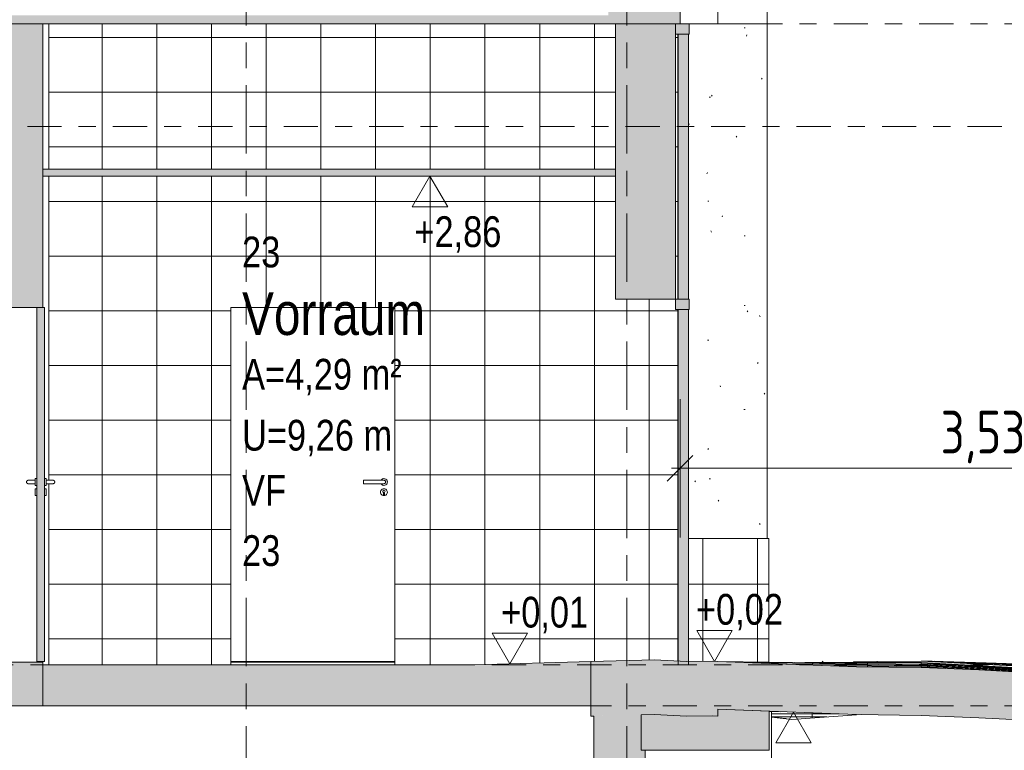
# Model space of a CAD drawing. Header units: metres. Extents: x -34 to 182, y -15 to 869.
# Tile 35 of 46: x 67.19 to 72.95, y -3.3 to 0.98. Entities that reach past the tile are written whole.
import ezdxf

# ---------------------------------------------------------------- set-up
doc = ezdxf.new("R2010")
doc.units = ezdxf.units.M
doc.linetypes.add('_Ebene_', pattern=[0.4, 0.2, -0.1, 0, -0.1])
doc.linetypes.add('_Rasterlinie_', pattern=[0.75, 0.4, -0.1, 0.15, -0.1])
for name, color, linetype, lineweight in [('A_Bem', 7, 'Continuous', 5), ('A_Bem-100', 7, 'Continuous', 5), ('A_Ebenen', 130, 'Continuous', 5), ('A_Fassade', 113, 'Continuous', 5), ('A_Geschossdecken', 7, 'Continuous', 5), ('A_Geschossdecken_Oberflächenschraffur', 7, 'Continuous', 5), ('A_Geschossdecken_Schraffur', 7, 'Continuous', 5), ('A_Hoehenkoten', 124, 'Continuous', 5), ('A_Raster', 128, 'Continuous', 5), ('A_Raum-Txt', 16, 'Continuous', 5), ('A_Skelettbau_Tragwerk Stahlbeton', 142, 'Continuous', 5), ('A_Stuetze-Gr', 151, 'Continuous', 5), ('A_Tragwerksstützen', 7, 'Continuous', 5), ('A_Tuer', 128, 'Continuous', 5), ('A_Türen_Element', 128, 'Continuous', 5), ('A_Wand', 244, 'Continuous', 5), ('A_Wand_Schraff', 1, 'Continuous', 5), ('A_Wände_Oberflächenschraffur', 244, 'Continuous', 5)]:
    doc.layers.add(name, color=color, linetype=linetype, lineweight=lineweight)
doc.styles.add('Arial', font='arial.ttf', dxfattribs={"width": 0.8, "height": 0.18})
doc.styles.add('Arial_B', font='txt', dxfattribs={"width": 0.8, "height": 0.25})
doc.styles.add('ISOCPEUR_1', font='isocpeur.ttf', dxfattribs={"width": 0.8, "height": 0.25})
doc.dimstyles.new('BLB-Standard_2_5_Aussen_1', dxfattribs={"dimscale": 0.3048, "dimtxt": 0.248995, "dimasz": 0.492126, "dimexe": 1.32874, "dimexo": 0.0625, "dimgap": 0.032808, "dimtad": 1, "dimrnd": 0.001, "dimzin": 0, "dimdsep": 46, "dimtxsty": 'ISOCPEUR_1', "dimblk1": 'OBLIQUE', "dimblk2": 'OBLIQUE', "dimsah": 1, "dimcen": 0.09, "dimdle": 0.164042, "dimazin": 0, "dimtfac": 1, "dimtdec": 4, "dimtix": 1, "dimtmove": 0, "dimatfit": 3, "dimfxl": 1.32874, "dimfxlon": 1, "dimtvp": 1, "dimtolj": 1, "dimtzin": 0, "dimarcsym": 2})
pattern_1 = [(0, (108.63652, 18.796), (0, 0.32), []), (90, (108.63652, 18.796), (-0.32, 2e-17), [])]
pattern_2 = [(0.01, (108.6335165, -2.788), (-1.0472e-06, 0.0059999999), []), (90, (108.63352, -2.788), (-0.32, 2e-17), [])]
pattern_3 = [(0, (108.63052, 18.796), (0.813, 0.203), [0.007, -0.603, 0.007, -0.603, -3.251]), (0, (108.63052, 18.796), (0.813, 0.203), [-1.219, 0.007, -1.212, 0.007, -0.603, -1.422]), (0, (108.63052, 18.796), (0.813, 0.203), [-3.048, 0.007, -0.4, 0.007, -1.009]), (120, (108.93452, 18.897), (-0.5823032, 0.6025787), [0.007, -0.603, 0.007, -0.603, -3.251]), (120, (108.93452, 18.897), (-0.5823032, 0.6025787), [-1.219, 0.007, -1.212, 0.007, -0.603, -1.422]), (120, (108.93452, 18.897), (-0.5823032, 0.6025787), [-3.048, 0.007, -0.4, 0.007, -1.009]), (240, (109.03652, 19.304), (-0.2306968, -0.8055787), [0.007, -0.603, 0.007, -0.603, -3.251]), (240, (109.03652, 19.304), (-0.2306968, -0.8055787), [-1.219, 0.007, -1.212, 0.007, -0.603, -1.422]), (240, (109.03652, 19.304), (-0.2306968, -0.8055787), [-3.048, 0.007, -0.4, 0.007, -1.009])]
pattern_4 = [(0, (108.63052, 18.796), (0, 0.32), []), (90, (108.63052, 18.796), (-0.32, 2e-17), [])]
pattern_5 = [(353.818, (105.8575165, -6.796), (0.00021537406, 0.00198836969), []), (90, (105.85752, -6.796), (-0.318, -0.034), [])]
pattern_6 = [(4.114, (109.9885165, -0.088), (-7.1741163e-05, 0.000997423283), []), (90, (109.98852, -0.088), (-0.319, -0.023), [])]
pattern_7 = [(0, (108.630517, -2.884), (0, 0.018), []), (90, (108.63052, -2.884), (-0.32, 2e-17), [])]
pattern_8 = [(359.181, (108.3135165, -3.319), (7.14688e-05, 0.0049994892), []), (90, (108.31352, -3.319), (-0.32, 0.005), [])]
pattern_9 = [(357, (107.4015165, -4.637), (0.0002616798, 0.0049931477), []), (90, (107.40152, -4.637), (-0.32, 0.017), [])]
pattern_10 = [(356.911, (107.3625165, -4.691), (0.0003233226, 0.0059912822), []), (90, (107.36252, -4.691), (-0.32, 0.017), [])]
pattern_11 = [(357.7, (107.7055165, -4.222), (0.00020065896, 0.004995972), []), (90, (107.70552, -4.222), (-0.32, 0.013), [])]
pattern_12 = [(356.914, (107.3635165, -4.685), (0.0002153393, 0.0039941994), []), (90, (107.36352, -4.685), (-0.32, 0.017), [])]

# ---------------------------------------------------------------- blocks, each defined once
blk = doc.blocks.new('TU DF 1 - Stahl-Eckzarge flächenbündig - DL - 940 x 2060-8070137-B2')
at = {"layer": 'A_Tuer', "color": 250, "lineweight": 9}
for p, q in [((-2.2393, -1.7151), (-2.3593, -1.7151)), ((-2.2393, -1.7151), (-2.3593, -1.7151)), ((-2.2389, -1.7151), (-2.2393, -1.7151)), ((-2.2389, -1.7151), (-2.2393, -1.7151)), ((-2.2388, -1.7051), (-2.2389, -1.7051)), ((-2.3593, -1.7351), (-2.2393, -1.7351)), ((-2.3593, -1.7351), (-2.2393, -1.7351)), ((-2.2393, -1.7351), (-2.2389, -1.7351)), ((-2.2393, -1.7351), (-2.2389, -1.7351)), ((-2.2389, -1.7451), (-2.2388, -1.7451)), ((-2.2388, -1.7651), (-2.2389, -1.7651)), ((-2.2413, -1.7986), (-2.2413, -1.7866)), ((-2.2412, -1.7866), (-2.2412, -1.7986)), ((-2.2389, -1.8051), (-2.2388, -1.8051)), ((-2.2365, -1.7866), (-2.2365, -1.7986))]:
    blk.add_line(p, q, dxfattribs=at)
for centre, major_axis, ratio, start_param, end_param in [((-2.3593, -1.7251), (0, 0.01), 0.008594, 0, 1.570796), ((-2.3593, -1.7251), (0, 0.01), 0.008594, 0, 1.570796), ((-2.3593, -1.7251), (0, 0.01), 0.008594, 1.570796, 3.141593), ((-2.3593, -1.7251), (0, 0.01), 0.008594, 1.570796, 3.141593), ((-2.2389, -1.7251), (0, 0.02), 0.999963, 4.712389, 7.330383), ((-2.2389, -1.7251), (0, 0.02), 0.999963, 2.094395, 4.712389), ((-2.2389, -1.7251), (0, 0.01), 0.999963, 4.712389, 6.021386), ((-2.2389, -1.7251), (0, 0.01), 0.999963, 4.712389, 6.021386), ((-2.2389, -1.7251), (0, 0.01), 0.999963, 3.403392, 4.712389), ((-2.2389, -1.7251), (0, 0.01), 0.999963, 3.403392, 4.712389), ((-2.2388, -1.7251), (0, 0.02), 0.999963, 4.712389, 5.759587), ((-2.2388, -1.7251), (0, 0.02), 0.999963, 3.665191, 4.712389), ((-2.2389, -1.7851), (0, 0.02), 0.999963, 4.712389, 7.853982), ((-2.2389, -1.7851), (0, 0.02), 0.999963, 1.570796, 4.712389), ((-2.2389, -1.7801), (0, 0.00699), 0.999963, 3.491891, 9.074479), ((-2.2388, -1.7801), (0, 0.00699), 0.999963, 0.507508, 2.53754), ((-2.2388, -1.7851), (0, 0.02), 0.999963, 4.712389, 5.759587), ((-2.2388, -1.7851), (0, 0.02), 0.999963, 3.665191, 4.712389), ((-2.2389, -1.7986), (0, 0.0024), 0.999963, 1.570796, 4.712389), ((-2.2388, -1.7986), (0, 0.0024), 0.999963, 1.570796, 3.403392), ((-2.2388, -1.7986), (0, 0.0024), 0.999963, 3.665191, 4.18879), ((-2.2388, -1.7986), (0, 0.0024), 0.999963, 4.45059, 4.712389)]:
    blk.add_ellipse(centre, major_axis=major_axis, ratio=ratio, start_param=start_param, end_param=end_param, dxfattribs=at)
for points, knots in [([(-2.2393, -1.7151), (-2.2391, -1.7151), (-2.2386, -1.7151), (-2.238, -1.7152), (-2.2373, -1.7153), (-2.2367, -1.7154), (-2.2361, -1.7156), (-2.2355, -1.7159), (-2.2349, -1.7161), (-2.2343, -1.7164), (-2.2338, -1.7168), (-2.2331, -1.7173), (-2.2324, -1.7179), (-2.2318, -1.7185), (-2.2313, -1.7192), (-2.2307, -1.7201), (-2.2301, -1.7213), (-2.2295, -1.7229), (-2.2294, -1.7242), (-2.2294, -1.7251)], [0.5, 0.5, 0.5, 0.5, 0.5208333, 0.5416667, 0.5625, 0.5833333, 0.6041667, 0.625, 0.6458333, 0.6666667, 0.6875, 0.7083333, 0.75, 0.7708333, 0.7916667, 0.8333333, 0.875, 0.9166667, 1, 1, 1, 1]), ([(-2.2393, -1.7151), (-2.2391, -1.7151), (-2.2386, -1.7151), (-2.238, -1.7152), (-2.2373, -1.7153), (-2.2367, -1.7154), (-2.2361, -1.7156), (-2.2355, -1.7159), (-2.2349, -1.7161), (-2.2343, -1.7164), (-2.2338, -1.7168), (-2.2331, -1.7173), (-2.2324, -1.7179), (-2.2318, -1.7185), (-2.2313, -1.7192), (-2.2307, -1.7201), (-2.2301, -1.7213), (-2.2295, -1.7229), (-2.2294, -1.7242), (-2.2294, -1.7251)], [0.5, 0.5, 0.5, 0.5, 0.5208333, 0.5416667, 0.5625, 0.5833333, 0.6041667, 0.625, 0.6458333, 0.6666667, 0.6875, 0.7083333, 0.75, 0.7708333, 0.7916667, 0.8333333, 0.875, 0.9166667, 1, 1, 1, 1]), ([(-2.2294, -1.7251), (-2.2294, -1.726), (-2.2295, -1.7273), (-2.2301, -1.7289), (-2.2307, -1.7301), (-2.2313, -1.731), (-2.2318, -1.7317), (-2.2324, -1.7323), (-2.2332, -1.7331), (-2.2341, -1.7337), (-2.2349, -1.7341), (-2.2355, -1.7343), (-2.2361, -1.7346), (-2.2367, -1.7348), (-2.2373, -1.7349), (-2.238, -1.735), (-2.2386, -1.7351), (-2.2391, -1.7351), (-2.2393, -1.7351)], [0, 0, 0, 0, 0.0833333, 0.125, 0.1666667, 0.2083333, 0.2291667, 0.25, 0.2916667, 0.3333333, 0.3541667, 0.375, 0.3958333, 0.4166667, 0.4375, 0.4583333, 0.4791667, 0.5, 0.5, 0.5, 0.5]), ([(-2.2294, -1.7251), (-2.2294, -1.726), (-2.2295, -1.7273), (-2.2301, -1.7289), (-2.2307, -1.7301), (-2.2313, -1.731), (-2.2318, -1.7317), (-2.2324, -1.7323), (-2.2332, -1.7331), (-2.2341, -1.7337), (-2.2349, -1.7341), (-2.2355, -1.7343), (-2.2361, -1.7346), (-2.2367, -1.7348), (-2.2373, -1.7349), (-2.238, -1.735), (-2.2386, -1.7351), (-2.2391, -1.7351), (-2.2393, -1.7351)], [0, 0, 0, 0, 0.0833333, 0.125, 0.1666667, 0.2083333, 0.2291667, 0.25, 0.2916667, 0.3333333, 0.3541667, 0.375, 0.3958333, 0.4166667, 0.4375, 0.4583333, 0.4791667, 0.5, 0.5, 0.5, 0.5])]:
    blk.add_open_spline(points, degree=3, knots=knots, dxfattribs=at)
at = {"layer": 'A_Türen_Element', "color": 250, "lineweight": 9}
blk.add_line((-2.1757, -2.7751), (-3.1348, -2.7751), dxfattribs=at)
blk = doc.blocks.new('TU DF 1 - Stahl-Eckzarge flächenbündig - DL - 940 x 2060-8070329-B2')
at = {"layer": 'A_Tuer', "lineweight": 9}
blk.add_hatch(color=253, dxfattribs=at).paths.add_polyline_path([(-4.27, -2.7751), (-4.225, -2.7751), (-4.225, -0.7041), (-4.27, -0.7041), (-4.27, -2.3648)], flags=0)
at = {"layer": 'A_Tuer', "color": 250, "lineweight": 9}
for p, q in [((-4.28, -1.7151), (-4.32, -1.7151)), ((-4.28, -1.7151), (-4.32, -1.7151)), ((-4.27, -1.7051), (-4.28, -1.7051)), ((-4.28, -1.7251), (-4.28, -1.7051)), ((-4.28, -1.7451), (-4.28, -1.7251)), ((-4.215, -1.7051), (-4.225, -1.7051)), ((-4.215, -1.7051), (-4.215, -1.7251)), ((-4.175, -1.7151), (-4.215, -1.7151)), ((-4.175, -1.7151), (-4.215, -1.7151)), ((-4.215, -1.7251), (-4.215, -1.7451)), ((-4.32, -1.7351), (-4.28, -1.7351)), ((-4.32, -1.7351), (-4.28, -1.7351)), ((-4.28, -1.7451), (-4.27, -1.7451)), ((-4.27, -1.7651), (-4.28, -1.7651)), ((-4.28, -1.7851), (-4.28, -1.7651)), ((-4.28, -1.8051), (-4.28, -1.7851)), ((-4.225, -1.7451), (-4.215, -1.7451)), ((-4.215, -1.7651), (-4.225, -1.7651)), ((-4.215, -1.7351), (-4.175, -1.7351)), ((-4.215, -1.7351), (-4.175, -1.7351)), ((-4.215, -1.7651), (-4.215, -1.7851)), ((-4.215, -1.7851), (-4.215, -1.8051)), ((-4.28, -1.8051), (-4.27, -1.8051)), ((-4.225, -1.8051), (-4.215, -1.8051))]:
    blk.add_line(p, q, dxfattribs=at)
for points, knots in [([(-4.32, -1.7151), (-4.3203, -1.7151), (-4.3207, -1.7151), (-4.3213, -1.7152), (-4.322, -1.7153), (-4.3226, -1.7154), (-4.3233, -1.7156), (-4.3239, -1.7159), (-4.3245, -1.7161), (-4.325, -1.7164), (-4.3256, -1.7168), (-4.3263, -1.7173), (-4.327, -1.7179), (-4.3276, -1.7185), (-4.3281, -1.7192), (-4.3287, -1.7201), (-4.3293, -1.7213), (-4.3299, -1.7229), (-4.33, -1.7242), (-4.33, -1.7251)], [0.5, 0.5, 0.5, 0.5, 0.5208333, 0.5416667, 0.5625, 0.5833333, 0.6041667, 0.625, 0.6458333, 0.6666667, 0.6875, 0.7083333, 0.75, 0.7708333, 0.7916667, 0.8333333, 0.875, 0.9166667, 1, 1, 1, 1]), ([(-4.32, -1.7151), (-4.3203, -1.7151), (-4.3207, -1.7151), (-4.3213, -1.7152), (-4.322, -1.7153), (-4.3226, -1.7154), (-4.3233, -1.7156), (-4.3239, -1.7159), (-4.3245, -1.7161), (-4.325, -1.7164), (-4.3256, -1.7168), (-4.3263, -1.7173), (-4.327, -1.7179), (-4.3276, -1.7185), (-4.3281, -1.7192), (-4.3287, -1.7201), (-4.3293, -1.7213), (-4.3299, -1.7229), (-4.33, -1.7242), (-4.33, -1.7251)], [0.5, 0.5, 0.5, 0.5, 0.5208333, 0.5416667, 0.5625, 0.5833333, 0.6041667, 0.625, 0.6458333, 0.6666667, 0.6875, 0.7083333, 0.75, 0.7708333, 0.7916667, 0.8333333, 0.875, 0.9166667, 1, 1, 1, 1]), ([(-4.33, -1.7251), (-4.33, -1.726), (-4.3299, -1.7273), (-4.3293, -1.7289), (-4.3287, -1.7301), (-4.3281, -1.731), (-4.3276, -1.7317), (-4.327, -1.7323), (-4.3261, -1.7331), (-4.3252, -1.7337), (-4.3245, -1.7341), (-4.3239, -1.7343), (-4.3233, -1.7346), (-4.3226, -1.7348), (-4.322, -1.7349), (-4.3213, -1.735), (-4.3207, -1.7351), (-4.3203, -1.7351), (-4.32, -1.7351)], [0, 0, 0, 0, 0.0833333, 0.125, 0.1666667, 0.2083333, 0.2291667, 0.25, 0.2916667, 0.3333333, 0.3541667, 0.375, 0.3958333, 0.4166667, 0.4375, 0.4583333, 0.4791667, 0.5, 0.5, 0.5, 0.5]), ([(-4.33, -1.7251), (-4.33, -1.726), (-4.3299, -1.7273), (-4.3293, -1.7289), (-4.3287, -1.7301), (-4.3281, -1.731), (-4.3276, -1.7317), (-4.327, -1.7323), (-4.3261, -1.7331), (-4.3252, -1.7337), (-4.3245, -1.7341), (-4.3239, -1.7343), (-4.3233, -1.7346), (-4.3226, -1.7348), (-4.322, -1.7349), (-4.3213, -1.735), (-4.3207, -1.7351), (-4.3203, -1.7351), (-4.32, -1.7351)], [0, 0, 0, 0, 0.0833333, 0.125, 0.1666667, 0.2083333, 0.2291667, 0.25, 0.2916667, 0.3333333, 0.3541667, 0.375, 0.3958333, 0.4166667, 0.4375, 0.4583333, 0.4791667, 0.5, 0.5, 0.5, 0.5]), ([(-4.165, -1.7251), (-4.165, -1.7242), (-4.1652, -1.7229), (-4.1658, -1.7213), (-4.1664, -1.7201), (-4.167, -1.7192), (-4.1675, -1.7185), (-4.1681, -1.7179), (-4.1689, -1.7171), (-4.1698, -1.7165), (-4.1706, -1.7161), (-4.1712, -1.7159), (-4.1718, -1.7156), (-4.1725, -1.7154), (-4.1731, -1.7153), (-4.1737, -1.7152), (-4.1744, -1.7151), (-4.1748, -1.7151), (-4.175, -1.7151)], [0, 0, 0, 0, 0.0833333, 0.125, 0.1666667, 0.2083333, 0.2291667, 0.25, 0.2916667, 0.3333333, 0.3541667, 0.375, 0.3958333, 0.4166667, 0.4375, 0.4583333, 0.4791667, 0.5, 0.5, 0.5, 0.5]), ([(-4.165, -1.7251), (-4.165, -1.7242), (-4.1652, -1.7229), (-4.1658, -1.7213), (-4.1664, -1.7201), (-4.167, -1.7192), (-4.1675, -1.7185), (-4.1681, -1.7179), (-4.1689, -1.7171), (-4.1698, -1.7165), (-4.1706, -1.7161), (-4.1712, -1.7159), (-4.1718, -1.7156), (-4.1725, -1.7154), (-4.1731, -1.7153), (-4.1737, -1.7152), (-4.1744, -1.7151), (-4.1748, -1.7151), (-4.175, -1.7151)], [0, 0, 0, 0, 0.0833333, 0.125, 0.1666667, 0.2083333, 0.2291667, 0.25, 0.2916667, 0.3333333, 0.3541667, 0.375, 0.3958333, 0.4166667, 0.4375, 0.4583333, 0.4791667, 0.5, 0.5, 0.5, 0.5]), ([(-4.175, -1.7351), (-4.1748, -1.7351), (-4.1744, -1.7351), (-4.1737, -1.735), (-4.1731, -1.7349), (-4.1725, -1.7348), (-4.1718, -1.7346), (-4.1712, -1.7343), (-4.1706, -1.7341), (-4.17, -1.7338), (-4.1695, -1.7334), (-4.1688, -1.7329), (-4.1681, -1.7323), (-4.1675, -1.7317), (-4.167, -1.731), (-4.1664, -1.7301), (-4.1658, -1.7289), (-4.1652, -1.7273), (-4.165, -1.726), (-4.165, -1.7251)], [0.5, 0.5, 0.5, 0.5, 0.5208333, 0.5416667, 0.5625, 0.5833333, 0.6041667, 0.625, 0.6458333, 0.6666667, 0.6875, 0.7083333, 0.75, 0.7708333, 0.7916667, 0.8333333, 0.875, 0.9166667, 1, 1, 1, 1]), ([(-4.175, -1.7351), (-4.1748, -1.7351), (-4.1744, -1.7351), (-4.1737, -1.735), (-4.1731, -1.7349), (-4.1725, -1.7348), (-4.1718, -1.7346), (-4.1712, -1.7343), (-4.1706, -1.7341), (-4.17, -1.7338), (-4.1695, -1.7334), (-4.1688, -1.7329), (-4.1681, -1.7323), (-4.1675, -1.7317), (-4.167, -1.731), (-4.1664, -1.7301), (-4.1658, -1.7289), (-4.1652, -1.7273), (-4.165, -1.726), (-4.165, -1.7251)], [0.5, 0.5, 0.5, 0.5, 0.5208333, 0.5416667, 0.5625, 0.5833333, 0.6041667, 0.625, 0.6458333, 0.6666667, 0.6875, 0.7083333, 0.75, 0.7708333, 0.7916667, 0.8333333, 0.875, 0.9166667, 1, 1, 1, 1])]:
    blk.add_open_spline(points, degree=3, knots=knots, dxfattribs=at)
at = {"layer": 'A_Türen_Element', "color": 250, "lineweight": 9}
for p, q in [((-4.225, -0.7041), (-4.27, -0.7041)), ((-4.27, -0.7041), (-4.27, -2.7751)), ((-4.225, -2.7751), (-4.225, -0.7041)), ((-4.27, -2.7751), (-4.225, -2.7751))]:
    blk.add_line(p, q, dxfattribs=at)
blk = doc.blocks.new('FP_8-B2')
at = {"layer": 'A_Geschossdecken_Oberflächenschraffur', "color": 133}
for p, q in [((0.015, -3.0676), (0.0546, -3.068)), ((0.015, -3.0676), (0.0546, -3.068)), ((0.015, -3.0688), (0.0822, -3.069)), ((0.015, -3.0688), (0.0822, -3.069))]:
    blk.add_line(p, q, dxfattribs=at)
blk = doc.blocks.new('FP_9-B2')
at = {"layer": 'A_Geschossdecken_Oberflächenschraffur', "color": 9}
for p, q in [((0.3277, -2.7753), (0.3257, -2.7744)), ((0.3277, -2.7753), (0.3257, -2.7744)), ((0.3298, -2.7763), (0.3277, -2.7753)), ((0.3298, -2.7763), (0.3277, -2.7753)), ((0.5079, -2.7753), (0.9049, -2.7765)), ((0.5079, -2.7753), (0.9049, -2.7765)), ((0.5079, -2.7774), (0.9049, -2.7812)), ((0.5079, -2.7774), (0.9049, -2.7812)), ((0.6477, -2.7776), (0.6457, -2.7744)), ((0.6477, -2.7776), (0.6457, -2.7744)), ((0.6498, -2.7808), (0.6477, -2.7776)), ((0.6498, -2.7808), (0.6477, -2.7776))]:
    blk.add_line(p, q, dxfattribs=at)
blk = doc.blocks.new('FP_13-B2')
at = {"layer": 'A_Geschossdecken_Oberflächenschraffur', "color": 9}
for p, q in [((0.9051, -2.7715), (1.2836, -2.7831)), ((0.9051, -2.7715), (1.2836, -2.7831)), ((0.9051, -2.7723), (1.2837, -2.7863)), ((0.9051, -2.7723), (1.2837, -2.7863)), ((0.9052, -2.7732), (1.2837, -2.7895)), ((0.9052, -2.7732), (1.2837, -2.7895)), ((0.9052, -2.774), (1.2837, -2.7927)), ((0.9052, -2.774), (1.2837, -2.7927)), ((0.9845, -2.7786), (0.9847, -2.777)), ((0.9845, -2.7786), (0.9847, -2.777)), ((0.9847, -2.777), (0.9849, -2.7754)), ((0.9847, -2.777), (0.9849, -2.7754)), ((0.9849, -2.7754), (0.9851, -2.7738)), ((0.9849, -2.7754), (0.9851, -2.7738)), ((0.9851, -2.7738), (0.9851, -2.7734)), ((0.9851, -2.7738), (0.9851, -2.7734)), ((1.2836, -2.7831), (1.6621, -2.7947)), ((1.2836, -2.7831), (1.6621, -2.7947)), ((1.2837, -2.7863), (1.6622, -2.8003)), ((1.2837, -2.7863), (1.6622, -2.8003)), ((1.2837, -2.7895), (1.6622, -2.8058)), ((1.2837, -2.7895), (1.6622, -2.8058)), ((1.2837, -2.7927), (1.6623, -2.8114)), ((1.2837, -2.7927), (1.6623, -2.8114)), ((1.3043, -2.7953), (1.3045, -2.7914)), ((1.3043, -2.7953), (1.3045, -2.7914)), ((1.3045, -2.7914), (1.3046, -2.7874)), ((1.3045, -2.7914), (1.3046, -2.7874)), ((1.3046, -2.7874), (1.3048, -2.7835)), ((1.3046, -2.7874), (1.3048, -2.7835)), ((1.3048, -2.7835), (1.3049, -2.7824)), ((1.3048, -2.7835), (1.3049, -2.7824)), ((1.624, -2.8121), (1.6242, -2.8058)), ((1.624, -2.8121), (1.6242, -2.8058)), ((1.6242, -2.8058), (1.6244, -2.7995)), ((1.6242, -2.8058), (1.6244, -2.7995)), ((1.6244, -2.7995), (1.6246, -2.7931)), ((1.6244, -2.7995), (1.6246, -2.7931)), ((1.6246, -2.7931), (1.6247, -2.7913)), ((1.6246, -2.7931), (1.6247, -2.7913)), ((1.6621, -2.7947), (2.0407, -2.8064)), ((1.6621, -2.7947), (2.0407, -2.8064)), ((1.6622, -2.8003), (2.0407, -2.8143)), ((1.6622, -2.8003), (2.0407, -2.8143)), ((1.6622, -2.8058), (2.0408, -2.8222)), ((1.6622, -2.8058), (2.0408, -2.8222)), ((1.6623, -2.8114), (2.0408, -2.8301)), ((1.6623, -2.8114), (2.0408, -2.8301)), ((1.9438, -2.8289), (1.944, -2.8202)), ((1.9438, -2.8289), (1.944, -2.8202)), ((1.944, -2.8202), (1.9442, -2.8115)), ((1.944, -2.8202), (1.9442, -2.8115)), ((1.9442, -2.8115), (1.9444, -2.8028)), ((1.9442, -2.8115), (1.9444, -2.8028)), ((1.9444, -2.8028), (1.9444, -2.8003)), ((1.9444, -2.8028), (1.9444, -2.8003)), ((2.0407, -2.8064), (2.4192, -2.818)), ((2.0407, -2.8064), (2.4192, -2.818)), ((2.0407, -2.8143), (2.4192, -2.8283)), ((2.0407, -2.8143), (2.4192, -2.8283)), ((2.0408, -2.8222), (2.4193, -2.8385)), ((2.0408, -2.8222), (2.4193, -2.8385)), ((2.264, -2.8235), (2.2642, -2.8124)), ((2.264, -2.8235), (2.2642, -2.8124)), ((2.2642, -2.8124), (2.2642, -2.8093)), ((2.2642, -2.8124), (2.2642, -2.8093)), ((2.0408, -2.8301), (2.4193, -2.8488)), ((2.0408, -2.8301), (2.4193, -2.8488)), ((2.2636, -2.8456), (2.2638, -2.8346)), ((2.2636, -2.8456), (2.2638, -2.8346)), ((2.2638, -2.8346), (2.264, -2.8235)), ((2.2638, -2.8346), (2.264, -2.8235))]:
    blk.add_line(p, q, dxfattribs=at)
blk = doc.blocks.new('System Panel - Solid Center-8070366-B2')
at = {"layer": 'A_Fassade', "lineweight": 9}
blk.add_hatch(color=253, dxfattribs=at).paths.add_polyline_path([(-0.4577, -0.6551), (-0.4577, 0.8949), (-0.5177, 0.8949), (-0.5177, -0.6551)], flags=0)
at = {"layer": 'A_Fassade', "color": 250, "lineweight": 9}
for p, q in [((-0.5177, 0.8949), (-0.5177, -0.6551)), ((-0.4577, 0.8949), (-0.5177, 0.8949)), ((-0.4577, -0.6551), (-0.4577, 0.8949)), ((-0.5177, -0.6551), (-0.4577, -0.6551))]:
    blk.add_line(p, q, dxfattribs=at)
blk = doc.blocks.new('System Panel - Solid Center-8070369-B2')
at = {"layer": 'A_Fassade', "lineweight": 9}
blk.add_hatch(color=253, dxfattribs=at).paths.add_polyline_path([(-0.4577, -2.7951), (-0.4577, -0.7151), (-0.5177, -0.7151), (-0.5177, -2.7951)], flags=0)
at = {"layer": 'A_Fassade', "color": 250, "lineweight": 9}
for p, q in [((-0.5177, -0.7151), (-0.5177, -2.7951)), ((-0.4577, -0.7151), (-0.5177, -0.7151)), ((-0.4577, -2.7951), (-0.4577, -0.7151)), ((-0.5177, -2.7951), (-0.4577, -2.7951))]:
    blk.add_line(p, q, dxfattribs=at)
blk = doc.blocks.new('Rectangular Mullion - 60mm x 80mm 2-8070372-B2')
at = {"layer": 'A_Fassade', "lineweight": 9}
blk.add_hatch(color=253, dxfattribs=at).paths.add_polyline_path([(-0.4527, -0.7151), (-0.4527, -0.6551), (-0.5327, -0.6551), (-0.5327, -0.7151)], flags=0)
at = {"layer": 'A_Fassade', "color": 250, "lineweight": 9}
for p, q in [((-0.5327, -0.6551), (-0.5327, -0.7151)), ((-0.4527, -0.6551), (-0.5327, -0.6551)), ((-0.4527, -0.7151), (-0.4527, -0.6551)), ((-0.5327, -0.7151), (-0.4527, -0.7151))]:
    blk.add_line(p, q, dxfattribs=at)
blk = doc.blocks.new('Rectangular Mullion - 60mm x 80mm 2-8070378-B2')
at = {"layer": 'A_Fassade', "lineweight": 9}
blk.add_hatch(color=253, dxfattribs=at).paths.add_polyline_path([(-0.4527, 0.8949), (-0.4527, 0.9549), (-0.5327, 0.9549), (-0.5327, 0.8949)], flags=0)
at = {"layer": 'A_Fassade', "color": 250, "lineweight": 9}
for p, q in [((-0.5327, 0.9549), (-0.5327, 0.8949)), ((-0.4527, 0.9549), (-0.5327, 0.9549)), ((-0.4527, 0.8949), (-0.4527, 0.9549)), ((-0.5327, 0.8949), (-0.4527, 0.8949))]:
    blk.add_line(p, q, dxfattribs=at)
blk = doc.blocks.new('Höhenkoten - leer-6237472-B2')
at = {"layer": 'A_Hoehenkoten'}
for p, q in [((-23.5985, -6.7651), (-23.8064, -6.7651)), ((-23.7024, -6.9451), (-23.8064, -6.7651)), ((-23.7024, -6.9451), (-23.5985, -6.7651))]:
    blk.add_line(p, q, dxfattribs=at)
blk = doc.blocks.new('DIMBLOCK183-B2')
at = {"layer": 'A_Bem-100'}
for p, q in [((71.0576, -1.2398), (71.0576, -2.0498)), ((71.0576, -1.6448), (71.0576, -1.2398)), ((74.5879, -2.0498), (74.5879, -1.2398)), ((71.0076, -1.6448), (74.5879, -1.6448)), ((74.5879, -1.6448), (74.5879, -2.0498))]:
    blk.add_line(p, q, dxfattribs=at)
at = {"layer": 'A_Bem-100', "lineweight": 9}
for p, q in [((71.0576, -1.6448), (71.1326, -1.5698)), ((74.5879, -1.6448), (74.6629, -1.5698)), ((71.0576, -1.6448), (70.9826, -1.7198)), ((74.5879, -1.6448), (74.5129, -1.7198))]:
    blk.add_line(p, q, dxfattribs=at)
at = {"layer": 'A_Bem-100', "color": 0, "insert": (72.5825, -1.3082), "char_height": 0.25, "width": 0.576635, "attachment_point": 1, "line_spacing_factor": 1.149209, "style": 'ISOCPEUR_1'}
blk.add_mtext('3,53', dxfattribs=at)
blk = doc.blocks.new('_Oblique')
at = {"color": 0, "linetype": 'ByBlock', "lineweight": -2}
blk.add_line((-0.5, -0.5), (0.5, 0.5), dxfattribs=at)

msp = doc.modelspace()

# ---------------------------------------------------------------- hatches: boundary and pattern name
at = {"layer": 'A_Geschossdecken_Oberflächenschraffur'}
h = msp.add_hatch(dxfattribs=at)
h.set_pattern_fill('FP_68', color=133, style=0, pattern_type=2)
h.set_pattern_definition(pattern_2)
h.paths.add_polyline_path([(69.3888, -2.7801), (69.3888, -2.7751), (68.431, -2.7751), (68.4297, -2.7801), (69.3413, -2.7801)], flags=0)
h = msp.add_hatch(dxfattribs=at)
h.set_pattern_fill('FP_68', color=133, style=0, pattern_type=2)
h.set_pattern_definition(pattern_2)
h.paths.add_polyline_path([(69.3888, -2.7801), (69.3888, -2.7751), (68.431, -2.7751), (68.4297, -2.7801), (69.3413, -2.7801)], flags=0)
h = msp.add_hatch(dxfattribs=at)
h.set_pattern_fill('FP_77', color=9, style=0, pattern_type=2)
h.set_pattern_definition(pattern_8)
h.paths.add_polyline_path([(72.4694, -2.8112), (72.4694, -2.7919), (71.2784, -2.7751), (72.0906, -2.8058)], flags=0)
h = msp.add_hatch(dxfattribs=at)
h.set_pattern_fill('FP_77', color=9, style=0, pattern_type=2)
h.set_pattern_definition(pattern_8)
h.paths.add_polyline_path([(72.4694, -2.8112), (72.4694, -2.7919), (71.2784, -2.7751), (72.0906, -2.8058)], flags=0)
h = msp.add_hatch(dxfattribs=at)
h.set_pattern_fill('FP_72', color=9, style=0, pattern_type=2)
h.set_pattern_definition(pattern_6)
h.paths.add_polyline_path([(72.4237, -2.7819), (72.4694, -2.7819), (72.4694, -2.7786)], flags=0)
h = msp.add_hatch(dxfattribs=at)
h.set_pattern_fill('FP_72', color=9, style=0, pattern_type=2)
h.set_pattern_definition(pattern_6)
h.paths.add_polyline_path([(72.4237, -2.7819), (72.4694, -2.7819), (72.4694, -2.7786)], flags=0)
h = msp.add_hatch(dxfattribs=at)
h.set_pattern_fill('FP_78', color=9, style=0, pattern_type=2)
h.set_pattern_definition(pattern_9)
h.paths.add_polyline_path([(73.9835, -2.8613), (72.4694, -2.7819), (72.4694, -2.7919), (73.9461, -2.8596)], flags=0)
h = msp.add_hatch(dxfattribs=at)
h.set_pattern_fill('FP_78', color=9, style=0, pattern_type=2)
h.set_pattern_definition(pattern_9)
h.paths.add_polyline_path([(73.9835, -2.8613), (72.4694, -2.7819), (72.4694, -2.7919), (73.9461, -2.8596)], flags=0)
h = msp.add_hatch(dxfattribs=at)
h.set_pattern_fill('FP_86', color=9, style=0, pattern_type=2)
h.set_pattern_definition(pattern_10)
h.paths.add_polyline_path([(74.1079, -2.8801), (73.9835, -2.8613), (72.4694, -2.7919), (73.9995, -2.8743)], flags=0)
h = msp.add_hatch(dxfattribs=at)
h.set_pattern_fill('FP_86', color=9, style=0, pattern_type=2)
h.set_pattern_definition(pattern_10)
h.paths.add_polyline_path([(74.1079, -2.8801), (73.9835, -2.8613), (72.4694, -2.7919), (73.9995, -2.8743)], flags=0)
h = msp.add_hatch(dxfattribs=at)
h.set_pattern_fill('FP_87', color=9, style=0, pattern_type=2)
h.set_pattern_definition(pattern_11)
h.paths.add_polyline_path([(72.8065, -2.8248), (72.4694, -2.7919), (72.4694, -2.8112)], flags=0)
h = msp.add_hatch(dxfattribs=at)
h.set_pattern_fill('FP_87', color=9, style=0, pattern_type=2)
h.set_pattern_definition(pattern_11)
h.paths.add_polyline_path([(72.8065, -2.8248), (72.4694, -2.7919), (72.4694, -2.8112)], flags=0)
h = msp.add_hatch(dxfattribs=at)
h.set_pattern_fill('FP_88', color=9, style=0, pattern_type=2)
h.set_pattern_definition(pattern_12)
h.paths.add_polyline_path([(74.1079, -2.8801), (72.4694, -2.7919), (72.8065, -2.8248), (73.3255, -2.8527), (73.9835, -2.8756)], flags=0)
h = msp.add_hatch(dxfattribs=at)
h.set_pattern_fill('FP_88', color=9, style=0, pattern_type=2)
h.set_pattern_definition(pattern_12)
h.paths.add_polyline_path([(74.1079, -2.8801), (72.4694, -2.7919), (72.8065, -2.8248), (73.3255, -2.8527), (73.9835, -2.8756)], flags=0)
h = msp.add_hatch(dxfattribs=at)
h.set_pattern_fill('FP_73', color=133, style=0, pattern_type=2)
h.set_pattern_definition(pattern_7)
h.paths.add_polyline_path([(71.7126, -3.1139), (72.1166, -3.0862), (72.0582, -3.0846), (71.5935, -3.067), (71.5935, -3.0996)], flags=0)
h = msp.add_hatch(dxfattribs=at)
h.set_pattern_fill('FP_73', color=133, style=0, pattern_type=2)
h.set_pattern_definition(pattern_7)
h.paths.add_polyline_path([(71.7126, -3.1139), (72.1166, -3.0862), (72.0582, -3.0846), (71.5935, -3.067), (71.5935, -3.0996)], flags=0)
h = msp.add_hatch(dxfattribs=at)
h.set_pattern_fill('FP_71', color=133, style=0, pattern_type=2)
h.set_pattern_definition(pattern_5)
h.paths.add_polyline_path([(71.7126, -3.1139), (71.5935, -3.0997), (71.5935, -3.1019)], flags=0)
h = msp.add_hatch(dxfattribs=at)
h.set_pattern_fill('FP_71', color=133, style=0, pattern_type=2)
h.set_pattern_definition(pattern_5)
h.paths.add_polyline_path([(71.7126, -3.1139), (71.5935, -3.0997), (71.5935, -3.1019)], flags=0)
at = {"layer": 'A_Geschossdecken_Schraffur', "lineweight": 9}
h = msp.add_hatch(color=253, dxfattribs=at)
h.paths.add_polyline_path([(42.9257, 0.9549), (70.7403, 0.9549), (70.7403, 2.2049), (68.662, 2.1528), (59.9022, 1.9634), (45.7948, 2.16), (42.9257, 2.2049), (42.9257, 1.2298)], flags=0)
h.paths.add_polyline_path([(63.0018, 1.0049), (43.3274, 1.0049), (43.3274, 1.9049), (70.6376, 1.9049), (70.6376, 1.0049), (64.8131, 1.0049)], flags=0)
for points in [[(70.2469, 0.0649), (70.6809, 0.0649), (70.6809, 0.1049), (67.3295, 0.1049), (67.3295, 0.0649), (69.3413, 0.0649)], [(66.6244, -2.8351), (67.0445, -2.8351), (67.0445, -2.7951), (67.3295, -2.7951), (67.3295, -2.7801), (67.0795, -2.7801), (65.4243, -2.7728), (65.3097, -2.7772), (64.0215, -2.802), (64.0015, -2.8), (64.0015, -2.8351), (64.8131, -2.8351)], [(70.5368, -3.0951), (70.9076, -3.0851), (71.0961, -3.0946), (71.2784, -3.0951), (71.2784, -2.7751), (71.2452, -2.7742), (71.0961, -2.7746), (70.9076, -2.7651), (70.5368, -2.7751), (70.5368, -3.0837)]]:
    msp.add_hatch(color=253, dxfattribs=at).paths.add_polyline_path(points, flags=0)
h = msp.add_hatch(color=253, dxfattribs=at)
h.paths.add_polyline_path([(57.8862, -3.0351), (61.6505, -3.0351), (61.6505, -2.7951), (61.4278, -2.7951), (61.4278, -2.8151), (60.3732, -2.8151), (60.3732, -2.7951), (57.8862, -2.7951)], flags=0)
h.paths.add_polyline_path([(67.3295, -3.0351), (67.3295, -2.7951), (67.0445, -2.7951), (67.0445, -2.8351), (64.0015, -2.8351), (64.0015, -2.7951), (63.7015, -2.7951), (63.7015, -3.0351), (66.6244, -3.0351)], flags=0)
h = msp.add_hatch(color=253, dxfattribs=at)
h.paths.add_polyline_path([(70.5368, -3.0351), (70.5368, -2.7751), (69.8514, -2.7951), (67.3295, -2.7951), (67.3295, -3.0351), (70.2469, -3.0351)], flags=0)
h.paths.add_polyline_path([(61.6505, -3.0351), (63.7015, -3.0351), (63.7015, -2.7951), (61.6505, -2.7951)], flags=0)
h = msp.add_hatch(color=253, dxfattribs=at)
h.paths.add_polyline_path([(74.1079, -3.1601), (74.1079, -2.8801), (73.3255, -2.8527), (72.8065, -2.8248), (72.4694, -2.8112), (72.0582, -2.8046), (71.2784, -2.7751), (71.2784, -3.0551), (72.0906, -3.0858), (72.4694, -3.0912), (72.8065, -3.1048), (73.3255, -3.1327), (73.9461, -3.1543)], flags=0)
h.paths.add_polyline_path([(93.0479, -3.1601), (94.0293, -3.0951), (94.286, -3.0901), (94.286, -2.8101), (94.0293, -2.8151), (93.0479, -2.8801), (93.0479, -3.0837)], flags=0)
at = {"layer": 'A_Skelettbau_Tragwerk Stahlbeton'}
msp.add_hatch(color=143, dxfattribs=at).paths.add_polyline_path([(71.5795, -3.2939), (71.5795, -3.0665), (71.2784, -3.0551), (71.2784, -3.0951), (71.2452, -3.0942), (71.0961, -3.0946), (70.9076, -3.0851), (70.8295, -3.0872), (70.8295, -3.2939), (70.8535, -3.2939)], flags=0)
at = {"layer": 'A_Stuetze-Gr'}
h = msp.add_hatch(dxfattribs=at)
h.set_pattern_fill('FP_51', style=0, pattern_type=2)
h.set_pattern_definition(pattern_3)
h.paths.add_polyline_path([(71.5668, 0.9549), (71.5668, 6.1449), (71.2784, 6.1449), (71.2784, 0.9549)], flags=0)
h = msp.add_hatch(dxfattribs=at)
h.set_pattern_fill('FP_51', style=0, pattern_type=2)
h.set_pattern_definition(pattern_3)
h.paths.add_polyline_path([(71.1525, -2.0551), (71.5668, -2.0551), (71.5668, 0.9549), (71.1118, 0.9549), (71.1118, 0.8949), (71.1068, 0.8949), (71.1068, -0.6551), (71.1118, -0.6551), (71.1118, -0.7151), (71.1068, -0.7151), (71.1068, -2.0551)], flags=0)
at = {"layer": 'A_Wand_Schraff', "lineweight": 9}
for points in [[(71.0576, 0.9549), (71.0576, 2.3986), (70.6376, 2.3986), (70.6376, 2.2023), (70.7403, 2.2049), (70.7403, 0.9549)], [(67.3295, -0.7051), (67.3295, 0.9549), (67.0795, 0.9549), (67.0795, -0.7051)], [(71.0309, -0.6551), (71.0309, 0.9549), (70.6809, 0.9549), (70.6809, -0.6551)], [(70.8535, -9.3651), (70.8535, -3.2939), (70.8295, -3.2939), (70.8295, -3.0872), (70.5535, -3.0947), (70.5535, -9.3651)]]:
    msp.add_hatch(color=253, dxfattribs=at).paths.add_polyline_path(points, flags=0)
at = {"layer": 'A_Wände_Oberflächenschraffur'}
h = msp.add_hatch(dxfattribs=at)
h.set_pattern_fill('FP_47', color=133, style=0, pattern_type=2)
h.set_pattern_definition(pattern_1)
h.paths.add_polyline_path([(67.3645, -2.7951), (68.4289, -2.7951), (68.4289, -0.7051), (69.3888, -0.7051), (69.3888, -2.7951), (69.8514, -2.7951), (70.9076, -2.7651), (71.0458, -2.772), (71.0458, -0.7151), (71.0318, -0.7151), (71.0318, -0.6551), (71.0458, -0.6551), (71.0458, 0.8949), (71.0318, 0.8949), (71.0309, -0.6551), (70.6809, -0.6551), (70.6809, 0.0649), (67.3645, 0.0649), (67.3645, -1.7151), (67.3921, -1.7154), (67.3965, -1.718), (67.3991, -1.7225), (67.3991, -1.7277), (67.3965, -1.7322), (67.3921, -1.7348), (67.3895, -1.7351), (67.3645, -1.7351), (67.3645, -2.3648)], flags=0)
h.paths.add_polyline_path([(69.0625, 0.1049), (70.6809, 0.1049), (70.6809, 0.9549), (67.3645, 0.9549), (67.3645, 0.1049), (69.0522, 0.1049)], flags=0)
h = msp.add_hatch(dxfattribs=at)
h.set_pattern_fill('FP_47', color=133, style=0, pattern_type=2)
h.set_pattern_definition(pattern_1)
h.paths.add_polyline_path([(67.3645, -2.7951), (68.4289, -2.7951), (68.4289, -0.7051), (69.3888, -0.7051), (69.3888, -2.7951), (69.8514, -2.7951), (70.9076, -2.7651), (71.0458, -2.772), (71.0458, -0.7151), (71.0318, -0.7151), (71.0318, -0.6551), (71.0458, -0.6551), (71.0458, 0.8949), (71.0318, 0.8949), (71.0309, -0.6551), (70.6809, -0.6551), (70.6809, 0.0649), (67.3645, 0.0649), (67.3645, -1.7151), (67.3921, -1.7154), (67.3965, -1.718), (67.3991, -1.7225), (67.3991, -1.7277), (67.3965, -1.7322), (67.3921, -1.7348), (67.3895, -1.7351), (67.3645, -1.7351), (67.3645, -2.3648)], flags=0)
h.paths.add_polyline_path([(69.0625, 0.1049), (70.6809, 0.1049), (70.6809, 0.9549), (67.3645, 0.9549), (67.3645, 0.1049), (69.0522, 0.1049)], flags=0)
h = msp.add_hatch(dxfattribs=at)
h.set_pattern_fill('FP_53', color=133, style=0, pattern_type=2)
h.set_pattern_definition(pattern_4)
h.paths.add_polyline_path([(71.5768, -2.7793), (71.5768, -2.0551), (71.1068, -2.0551), (71.1068, -2.7745), (71.2784, -2.7751), (71.4286, -2.7772)], flags=0)
h = msp.add_hatch(dxfattribs=at)
h.set_pattern_fill('FP_53', color=133, style=0, pattern_type=2)
h.set_pattern_definition(pattern_4)
h.paths.add_polyline_path([(71.5768, -2.7793), (71.5768, -2.0551), (71.1068, -2.0551), (71.1068, -2.7745), (71.2784, -2.7751), (71.4286, -2.7772)], flags=0)

# ---------------------------------------------------------------- linework, layer by layer
at = {"layer": 'A_Ebenen', "color": 170, "linetype": '_Ebene_', "lineweight": 9}
for p, q in [((98.1569, 0.9549), (38.7395, 0.9549)), ((38.7395, 0.3549), (98.1569, 0.3549)), ((98.1569, -2.7951), (40.0095, -2.7951)), ((98.1569, -3.0351), (40.0095, -3.0351))]:
    msp.add_line(p, q, dxfattribs=at)
at = {"layer": 'A_Geschossdecken', "color": 250, "lineweight": 9}
for p, q in [((42.9257, 0.9549), (70.6809, 0.9549)), ((70.6809, 0.1049), (67.3295, 0.1049)), ((67.3295, 0.0649), (70.6809, 0.0649)), ((67.3295, -2.7801), (67.0795, -2.7801)), ((67.3295, -3.0351), (67.3295, -2.7801)), ((69.8514, -2.7951), (67.3295, -2.7951)), ((68.4289, -2.7801), (68.431, -2.7751)), ((68.4289, -2.7801), (68.4289, -2.7951)), ((69.3888, -2.7801), (68.4289, -2.7801)), ((69.3888, -2.7801), (69.3888, -2.7951)), ((70.5368, -2.7751), (69.8514, -2.7951)), ((70.9076, -2.7651), (70.5368, -2.7751)), ((70.5368, -3.0351), (70.5368, -2.7751)), ((70.5368, -2.7751), (70.5368, -3.0951)), ((71.0961, -2.7746), (70.9076, -2.7651)), ((71.2452, -2.7742), (71.0961, -2.7746)), ((71.2784, -2.7751), (71.2452, -2.7742)), ((72.0906, -2.8058), (71.2784, -2.7751)), ((71.2784, -2.7751), (72.4694, -2.7919)), ((71.7876, -2.7819), (72.4694, -2.7819)), ((72.4694, -2.8112), (72.0906, -2.8058)), ((72.4694, -2.8112), (72.4694, -2.7786)), ((72.4694, -2.7819), (73.9835, -2.8613)), ((72.4694, -2.7919), (73.9835, -2.8613)), ((74.1079, -2.8801), (72.4694, -2.7919)), ((72.8065, -2.8248), (72.4694, -2.7919)), ((72.8065, -2.8248), (72.4694, -2.8112)), ((73.3255, -2.8527), (72.8065, -2.8248)), ((57.8862, -3.0351), (70.5368, -3.0351)), ((70.5368, -3.0951), (70.5535, -3.0947)), ((70.8295, -3.0872), (70.9076, -3.0851)), ((70.9076, -3.0851), (71.0961, -3.0946)), ((71.0961, -3.0946), (71.2452, -3.0942)), ((71.2452, -3.0942), (71.2784, -3.0951)), ((71.2784, -3.0951), (71.2784, -3.0551)), ((71.2784, -3.0551), (72.0906, -3.0858)), ((71.5935, -3.0996), (71.7126, -3.1139)), ((71.5935, -3.1019), (71.7126, -3.1139)), ((71.7126, -3.1139), (72.1166, -3.0862)), ((72.0906, -3.0858), (72.4694, -3.0912)), ((72.4694, -3.0912), (72.8065, -3.1048)), ((72.8065, -3.1048), (73.3255, -3.1327))]:
    msp.add_line(p, q, dxfattribs=at)
at = {"layer": 'A_Raster', "linetype": '_Rasterlinie_', "lineweight": 9}
for p, q in [((68.5185, -13.3036), (68.5185, 13.0853)), ((70.746, -13.3036), (70.746, 13.0853))]:
    msp.add_line(p, q, dxfattribs=at)
at = {"layer": 'A_Skelettbau_Tragwerk Stahlbeton', "color": 250, "lineweight": 9}
for p, q in [((70.9076, -3.0851), (70.8295, -3.0872)), ((70.8295, -3.0872), (70.8295, -3.2939)), ((71.0961, -3.0946), (70.9076, -3.0851)), ((71.2452, -3.0942), (71.0961, -3.0946)), ((71.2784, -3.0951), (71.2452, -3.0942)), ((71.5795, -3.0665), (71.2784, -3.0551)), ((71.2784, -3.0551), (71.2784, -3.0951)), ((71.5795, -3.2939), (71.5795, -3.0665)), ((70.8295, -3.2939), (70.8535, -3.2939)), ((70.8535, -3.2939), (71.5795, -3.2939)), ((70.8535, -3.2951), (71.5795, -3.2951)), ((71.5795, -3.2939), (71.5795, -3.2951))]:
    msp.add_line(p, q, dxfattribs=at)
at = {"layer": 'A_Stuetze-Gr', "color": 250, "lineweight": 9}
for p, q in [((71.2784, 6.1449), (71.2784, 0.9549)), ((71.5668, 0.9549), (71.5668, 6.1449)), ((71.1118, 0.9549), (71.5668, 0.9549)), ((71.5668, 0.9549), (71.2784, 0.9549)), ((71.5668, -2.0551), (71.5668, 0.9549))]:
    msp.add_line(p, q, dxfattribs=at)
at = {"layer": 'A_Tragwerksstützen', "color": 250, "lineweight": 9}
msp.add_line((71.5935, -3.067), (71.5935, -9.3563), dxfattribs=at)
at = {"layer": 'A_Wand', "color": 250, "lineweight": 9}
for p, q in [((71.0576, 6.1449), (71.0576, 0.9549)), ((71.2784, 6.1449), (71.2784, 0.9549)), ((67.3295, -0.7051), (67.3295, 0.9549)), ((67.3645, 0.9549), (67.3645, 0.1049)), ((70.6809, 0.9549), (70.6809, -0.6551)), ((71.0576, 0.9549), (70.6809, 0.9549)), ((71.0309, -0.6551), (71.0309, 0.9549)), ((71.2784, 0.9549), (71.1118, 0.9549)), ((71.0458, -0.6551), (71.0458, 0.8949)), ((67.3645, 0.0649), (67.3645, -1.7154)), ((70.6809, -0.6551), (71.0309, -0.6551)), ((67.0795, -0.7051), (67.3295, -0.7051)), ((68.4289, -2.7801), (68.4289, -0.7051)), ((68.4289, -0.7051), (69.3888, -0.7051)), ((69.3888, -0.7051), (69.3888, -2.7801)), ((71.0458, -2.772), (71.0458, -0.7151)), ((67.3645, -1.7348), (67.3645, -2.7951)), ((71.5768, -2.0551), (71.1068, -2.0551)), ((71.5768, -2.7793), (71.5768, -2.0551)), ((67.3295, -2.7751), (67.3295, -2.7801)), ((70.5535, -3.0947), (70.5535, -9.3651)), ((70.8295, -3.2939), (70.8295, -3.0872)), ((70.8535, -3.2939), (70.8295, -3.2939)), ((70.8535, -9.3651), (70.8535, -3.2939))]:
    msp.add_line(p, q, dxfattribs=at)

# ---------------------------------------------------------------- block references
at = {"layer": 'A_Fassade', "color": 250, "lineweight": 9}
for name in ['Rectangular Mullion - 60mm x 80mm 2-8070378-B2', 'System Panel - Solid Center-8070366-B2', 'Rectangular Mullion - 60mm x 80mm 2-8070372-B2', 'System Panel - Solid Center-8070369-B2']:
    msp.add_blockref(name, (71.5645, 0), dxfattribs=at)
at = {"layer": 'A_Geschossdecken', "color": 250, "lineweight": 9}
for name in ['FP_9-B2', 'FP_13-B2', 'FP_8-B2']:
    msp.add_blockref(name, (71.5645, 0), dxfattribs=at)
at = {"layer": 'A_Hoehenkoten', "rotation": 180}
for p in [(45.8924, -6.8802), (48.019, -10.0169)]:
    msp.add_blockref('Höhenkoten - leer-6237472-B2', p, dxfattribs=at)
at = {"layer": 'A_Hoehenkoten'}
msp.add_blockref('Höhenkoten - leer-6237472-B2', (93.7643, 4.1561), dxfattribs=at)
at = {"layer": 'A_Hoehenkoten', "extrusion": (0, 0, -1)}
msp.add_blockref('Höhenkoten - leer-6237472-B2', (-47.5573, 4.1705), dxfattribs=at)
at = {"layer": 'A_Tuer', "color": 250, "lineweight": 9}
for name in ['TU DF 1 - Stahl-Eckzarge flächenbündig - DL - 940 x 2060-8070329-B2', 'TU DF 1 - Stahl-Eckzarge flächenbündig - DL - 940 x 2060-8070137-B2']:
    msp.add_blockref(name, (71.5645, 0), dxfattribs=at)

# ---------------------------------------------------------------- texts
at = {"layer": 'A_Hoehenkoten', "char_height": 0.18, "width": 0.601593, "attachment_point": 1, "line_spacing_factor": 0.941778, "style": 'Arial'}
for s, insert in [('+2,86', (69.5038, -0.1704)), ('+0,01', (70.0112, -2.3968)), ('+0,02', (71.1512, -2.3802))]:
    msp.add_mtext(s, dxfattribs=dict(at, insert=insert))
at = {"layer": 'A_Raum-Txt', "attachment_point": 1}
for s, insert, char_height, width, style in [('23', (68.4956, -0.2894), 0.18, 0.269367, 'Arial'), ('Vorraum', (68.4956, -0.6149), 0.25, 1.391729, 'Arial_B'), ('A=4,29 m²', (68.4956, -1.0047), 0.18, 1.109535, 'Arial'), ('U=9,26 m', (68.4956, -1.3614), 0.18, 1.0454, 'Arial'), ('VF', (68.4956, -1.684), 0.18, 0.307848, 'Arial'), ('23', (68.4956, -2.0366), 0.18, 0.269367, 'Arial')]:
    msp.add_mtext(s, dxfattribs=dict(at, insert=insert, char_height=char_height, width=width, style=style))

# ---------------------------------------------------------------- dimensions: what is measured, and where the dimension line sits
at = {"layer": 'A_Bem'}
dim = msp.add_linear_dim(base=(74.5879, -1.6448), p1=(71.0576, -1.2398), p2=(74.5879, -2.0498), dimstyle='BLB-Standard_2_5_Aussen_1', override={"dimpost": '<>', "dimfxl": 3.622058}, dxfattribs=at)
dim.commit()
dim.dimension.update_dxf_attribs({"geometry": 'DIMBLOCK183-B2', "text_midpoint": (72.8227, -1.5098)})

doc.saveas('drawing.dxf')
